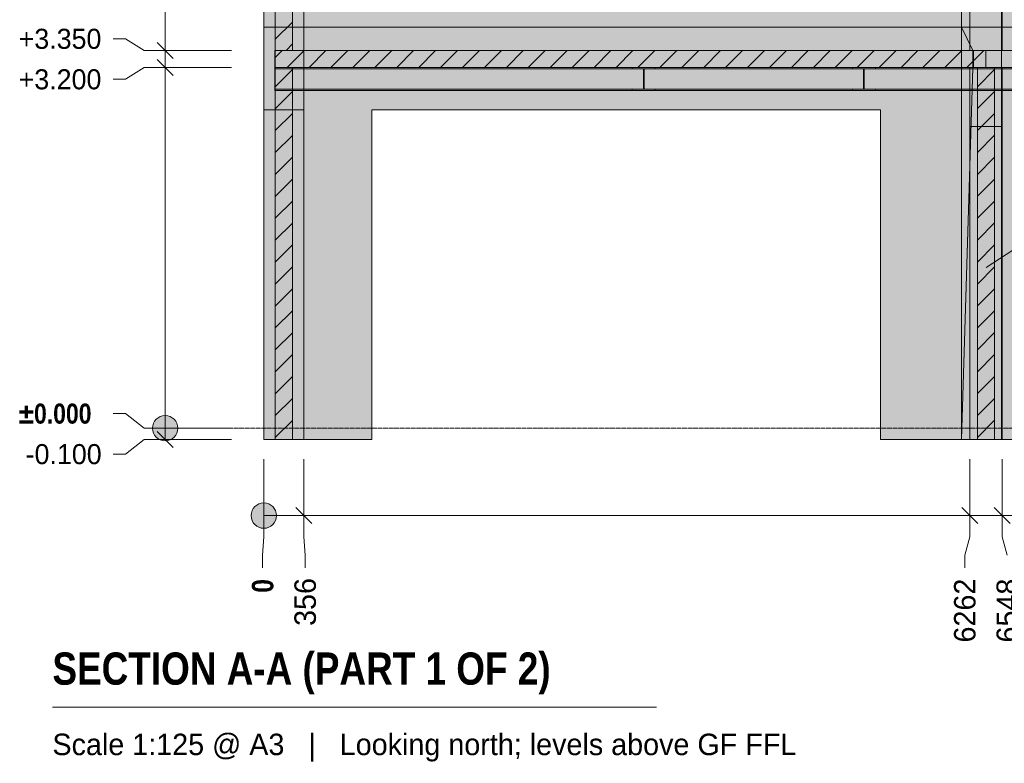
# Model space of a CAD drawing. Header units: millimetres. Extents: x -2200 to 20713, y -2973 to 10107.
# Tile 1 of 33: x -2200 to 6532, y -2973 to 3624. Entities that reach past the tile are written whole.
import ezdxf

# ---------------------------------------------------------------- set-up
doc = ezdxf.new("R2010")
doc.units = ezdxf.units.MM
doc.linetypes.add('DASHED', pattern=[1.524, 1.27, -0.254])
for name, color, linetype in [('FILL-C_BDBDBF', 7, 'Continuous'), ('FILL-EPS', 7, 'Continuous'), ('FILL-INK', 7, 'Continuous'), ('FILL-LIGHT', 7, 'Continuous'), ('FILL-WHITE', 7, 'Continuous'), ('LINE-CORE', 7, 'Continuous'), ('LINE-INK', 7, 'Continuous'), ('LINE-STEEL-DASH', 7, 'DASHED'), ('LINE-STEEL_GREY', 7, 'Continuous'), ('TEXT-INK', 7, 'Continuous'), ('TEXT-STEEL_GREY', 7, 'Continuous')]:
    doc.layers.add(name, color=color, linetype=linetype)
doc.styles.add('OpenSansCondensed-Bold', font='OpenSansCondensed-Bold.ttf')

msp = doc.modelspace()

# ---------------------------------------------------------------- hatches: boundary and pattern name
at = {"layer": 'FILL-C_BDBDBF', "true_color": 0xbdbdbf}
h = msp.add_hatch(color=9, dxfattribs=at)
h.dxf.hatch_style = 1
h.paths.add_polyline_path([(219.4, 3351.3), (137, 3351.3), (67, 3351.3), (67, 6425), (219.4, 6425)])
h = msp.add_hatch(color=9, dxfattribs=at)
h.dxf.hatch_style = 1
h.paths.add_polyline_path([(67, 3198.7), (219.4, 3198.7), (219.4, -100), (67, -100)])
h = msp.add_hatch(color=9, dxfattribs=at)
h.dxf.hatch_style = 1
h.paths.add_polyline_path([(6446.3, -100), (6360.8, -100), (6293.9, -100), (6293.9, 3200), (6446.3, 3200)])
at = {"layer": 'FILL-EPS', "true_color": 0xccffff}
h = msp.add_hatch(color=7, dxfattribs=at)
h.dxf.hatch_style = 1
h.paths.add_polyline_path([(-34.6, 2442.2), (-34.6, 2921.4), (-34.6, 3557.6), (-34.6, 4211.1), (-34.6, 4248.2), (-34.6, 4250), (-34.6, 4278.8), (-34.6, 5600.5), (-34.6, 5602.6), (-34.6, 5646.8), (-34.6, 6425), (67, 6425), (67, 3351.3), (67, 3351.3), (67, 3309.2), (67, 3198.7), (67, 3198.7), (67, -100), (-34.6, -100)])
h = msp.add_hatch(color=7, dxfattribs=at)
h.dxf.hatch_style = 1
h.paths.add_polyline_path([(321, 6425), (321, 5646.8), (321, 5602.6), (321, 5600.5), (321, 5571.7), (321, 4250), (321, 4248.2), (321, 4211.1), (321, 3557.6), (321, 3408.1), (321, 3351.3), (219.4, 3351.3), (219.4, 6425), (223.1, 6425)])
h = msp.add_hatch(color=7, dxfattribs=at)
h.dxf.hatch_style = 1
h.paths.add_polyline_path([(321, -100), (274.4, -100), (219.4, -100), (219.4, 3198.7), (251, 3198.7), (321, 3198.7), (321, 2874.4), (321, 332.2)])
h = msp.add_hatch(color=7, dxfattribs=at)
h.dxf.hatch_style = 1
h.paths.add_polyline_path([(6227.2, 3200), (6283.3, 3200), (6293.9, 3200), (6293.9, -100), (6227.2, -100), (6227.2, 1198.1), (6227.2, 2954.7)])
h = msp.add_hatch(color=7, dxfattribs=at)
h.dxf.hatch_style = 1
h.paths.add_polyline_path([(6512.9, 3200), (6512.9, 2954.7), (6512.9, 1656.6), (6512.9, -100), (6446.3, -100), (6446.3, 3200), (6512.1, 3200)])
at = {"layer": 'FILL-INK', "true_color": 0x1a1a1f}
h = msp.add_hatch(color=250, dxfattribs=at)
h.dxf.hatch_style = 1
h.paths.add_polyline_path([(6370.1, 1427.3), (6491.6, 1561.9), (6543, 1482)])
at = {"layer": 'FILL-LIGHT', "true_color": 0xcccccf}
h = msp.add_hatch(color=254, dxfattribs=at)
h.dxf.hatch_style = 1
h.paths.add_polyline_path([(62.3, 3350), (3181.3, 3350), (6368.8, 3350), (6368.8, 3274.2), (6368.8, 3200), (3249.8, 3200), (62.3, 3200), (62.3, 3275.8)])
at = {"layer": 'FILL-WHITE', "true_color": 0xffffff}
h = msp.add_hatch(color=7, dxfattribs=at)
h.dxf.hatch_style = 1
h.paths.add_polyline_path([(9478, 9805.3), (12447.3, 6836), (12447.3, 3557.6), (11696, 3557.6), (11696, 6275), (10662, 6275), (10662, 6350), (10651.9, 6511.1), (10621.7, 6669.4), (10571.9, 6822.2), (10503.4, 6967), (10417.4, 7101.2), (10315.4, 7222.6), (10199, 7329), (10070.2, 7418.7), (9931.4, 7490.1), (9784.8, 7541.9), (9633, 7573.4), (9478.5, 7584), (9324, 7573.4), (9172.2, 7541.9), (9025.6, 7490.1), (8886.8, 7418.7), (8758, 7329), (8641.6, 7222.6), (8539.6, 7101.2), (8453.6, 6967), (8385.1, 6822.2), (8335.3, 6669.4), (8305.1, 6511.1), (8295, 6350), (8295, 6275), (7261, 6275), (7261, 3557.6), (6508.8, 3557.6), (6508.8, 6836.1)])
h = msp.add_hatch(color=7, dxfattribs=at)
h.dxf.hatch_style = 1
h.paths.add_polyline_path([(9478, 9805.3), (12447.3, 6836), (12447.3, 3557.6), (11696, 3557.6), (11696, 6275), (10662, 6275), (10662, 6350), (10651.9, 6511.1), (10621.7, 6669.4), (10571.9, 6822.2), (10503.4, 6967), (10417.4, 7101.2), (10315.4, 7222.6), (10199, 7329), (10070.2, 7418.7), (9931.4, 7490.1), (9784.8, 7541.9), (9633, 7573.4), (9478.5, 7584), (9324, 7573.4), (9172.2, 7541.9), (9025.6, 7490.1), (8886.8, 7418.7), (8758, 7329), (8641.6, 7222.6), (8539.6, 7101.2), (8453.6, 6967), (8385.1, 6822.2), (8335.3, 6669.4), (8305.1, 6511.1), (8295, 6350), (8295, 6275), (7261, 6275), (7261, 3557.6), (6508.8, 3557.6), (6508.8, 6836.1)])
h = msp.add_hatch(color=7, dxfattribs=at)
h.dxf.hatch_style = 1
h.paths.add_polyline_path([(6227.3, 3350), (6227.3, 9227), (6513, 9227), (6513, 3350), (6227.3, 3350)])
h = msp.add_hatch(color=7, dxfattribs=at)
h.dxf.hatch_style = 1
h.paths.add_polyline_path([(6152.9, 3557.6), (6152.9, 6480.2), (6508.5, 6835.8), (6508.7, 6837.4), (6508.8, 6837.4), (6508.8, 3557.6), (6508.5, 3557.6)])
h = msp.add_hatch(color=7, dxfattribs=at)
h.dxf.hatch_style = 1
h.paths.add_polyline_path([(6508.8, 6836.1), (6508.8, 3557.6), (6152.9, 3557.6), (6152.9, 6480.2)])
h = msp.add_hatch(color=7, dxfattribs=at)
h.dxf.hatch_style = 1
h.paths.add_polyline_path([(6226.9, 6674.1), (6512.6, 6674.1), (6512.6, 3350), (6226.9, 3350), (6226.9, 6674.1)])
h = msp.add_hatch(color=7, dxfattribs=at)
h.dxf.hatch_style = 1
h.paths.add_polyline_path([(-34.6, 6425), (321, 6425), (321.2, 6426.6), (321.3, 6426.6), (321.3, 3557.6), (321, 3557.6), (-34.6, 3557.6)])
h = msp.add_hatch(color=7, dxfattribs=at)
h.dxf.hatch_style = 1
h.paths.add_polyline_path([(-34.6, 6425), (321.3, 6425), (321.3, 3557.6), (-34.6, 3557.6)])
h = msp.add_hatch(color=7, dxfattribs=at)
h.dxf.hatch_style = 1
h.paths.add_polyline_path([(321, 6425), (321, 3557.6), (-34.6, 3557.6), (-34.6, 6425)])
h = msp.add_hatch(color=7, dxfattribs=at)
h.dxf.hatch_style = 1
h.paths.add_polyline_path([(6152.9, 6425), (6152.9, 3557.6), (321.3, 3557.6), (321.3, 6425)])
h.paths.add_polyline_path([(4533, 5600.5), (1822.5, 5600.5), (1822.5, 3875), (4533, 3875)], flags=0)
h = msp.add_hatch(color=7, dxfattribs=at)
h.dxf.hatch_style = 1
h.paths.add_polyline_path([(321.3, 6425), (6152.9, 6425), (6152.9, 3557.6), (321.3, 3557.6)])
h.paths.add_polyline_path([(4533, 5600.5), (1822.5, 5600.5), (1822.5, 3875), (4533, 3875)], flags=0)
h = msp.add_hatch(color=7, dxfattribs=at)
h.dxf.hatch_style = 1
h.paths.add_polyline_path([(6508.5, 6425), (6508.5, 3557.6), (6152.9, 3557.6), (6152.9, 6425)])
h = msp.add_hatch(color=7, dxfattribs=at)
h.dxf.hatch_style = 1
h.paths.add_polyline_path([(6508.5, 6425), (6508.5, 3557.6), (6152.9, 3557.6), (6152.9, 6425)])
h = msp.add_hatch(color=7, dxfattribs=at)
h.dxf.hatch_style = 1
h.paths.add_polyline_path([(6152.9, 6425), (6508.5, 6425), (6508.5, 3557.6), (6152.9, 3557.6)])
h = msp.add_hatch(color=7, dxfattribs=at)
h.dxf.hatch_style = 1
h.paths.add_polyline_path([(6152.9, 6425), (6508.5, 6425), (6508.5, 3557.6), (6152.9, 3557.6)])
h = msp.add_hatch(color=7, dxfattribs=at)
h.dxf.hatch_style = 1
h.paths.add_polyline_path([(6227.1, 3350), (6227.1, 5825.5), (6512.9, 5825.5), (6512.9, 3350)])
h = msp.add_hatch(color=7, dxfattribs=at)
h.dxf.hatch_style = 1
h.paths.add_polyline_path([(6512.9, 5825.5), (6512.9, 3350), (6227.2, 3350), (6227.2, 5825.5)])
h = msp.add_hatch(color=7, dxfattribs=at)
h.dxf.hatch_style = 1
h.paths.add_polyline_path([(-34.6, 3557.6), (321.3, 3557.6), (321.3, -100), (-34.6, -100)])
h = msp.add_hatch(color=7, dxfattribs=at)
h.dxf.hatch_style = 1
h.paths.add_polyline_path([(321.3, 3557.6), (321.3, 3351.3), (321, 3351.3), (67, 3351.3), (67, 3198.7), (321, 3198.7), (321.2, 3200.3), (321.3, 3200.3), (321.3, -100), (321, -100), (-34.6, -100), (-34.6, 3557.6)])
h = msp.add_hatch(color=7, dxfattribs=at)
h.dxf.hatch_style = 1
h.paths.add_polyline_path([(321, 3557.6), (321, 3351.3), (67, 3351.3), (67, 3198.7), (321, 3198.7), (321, -100), (-34.6, -100), (-34.6, 3557.6)])
h = msp.add_hatch(color=7, dxfattribs=at)
h.dxf.hatch_style = 1
h.paths.add_polyline_path([(6152.9, 3557.6), (6152.9, -100), (5433, -100), (5433, 2825.5), (922.5, 2825.5), (922.5, -100), (321.3, -100), (321.3, 3557.6)])
h = msp.add_hatch(color=7, dxfattribs=at)
h.dxf.hatch_style = 1
h.paths.add_polyline_path([(321.3, 3557.6), (6152.9, 3557.6), (6152.9, 3351.3), (321.3, 3351.3)])
h = msp.add_hatch(color=7, dxfattribs=at)
h.dxf.hatch_style = 1
h.paths.add_polyline_path([(6152.5, 3559.1), (6152.7, 3559.2), (6152.7, 3559.2), (6152.8, 3559.2), (6152.9, 3557.6)])
h = msp.add_hatch(color=7, dxfattribs=at)
h.dxf.hatch_style = 1
h.paths.add_polyline_path([(6152.9, 3351.3), (6152.9, 3557.6), (6508.5, 3557.6), (6508.5, 3558.1), (6508.5, 3557.6), (6508.5, 3557.6), (6508.5, 3198.8), (6508.5, 3198.7), (6508.5, -100), (6508.5, -100), (6152.9, -100), (6152.9, 3198.7), (6508.5, 3198.7), (6508.5, 3351.3)])
h = msp.add_hatch(color=7, dxfattribs=at)
h.dxf.hatch_style = 1
h.paths.add_polyline_path([(6508.8, 3557.6), (6508.8, -100), (6152.9, -100), (6152.9, 3557.6)])
h = msp.add_hatch(color=7, dxfattribs=at)
h.dxf.hatch_style = 1
h.paths.add_polyline_path([(6508.8, 3557.6), (6508.8, 3351.3), (6508.5, 3351.3), (6258.8, 3351.3), (6258.8, 3198.7), (6508.5, 3198.7), (6508.7, 3200.3), (6508.8, 3200.3), (6508.8, -100), (6508.5, -100), (6152.9, -100), (6152.9, 3557.6)])
h = msp.add_hatch(color=7, dxfattribs=at)
h.dxf.hatch_style = 1
h.paths.add_polyline_path([(6508.5, 3557.6), (6508.5, 3351.3), (6254.5, 3351.3), (6254.5, 3198.7), (6508.5, 3198.7), (6508.5, -100), (6152.9, -100), (6152.9, 3557.6)])
h = msp.add_hatch(color=7, dxfattribs=at)
h.dxf.hatch_style = 1
h.paths.add_polyline_path([(6508.5, 3557.6), (6508.5, 3351.3), (6254.5, 3351.3), (6254.5, 3198.7), (6508.5, 3198.7), (6508.5, -100), (6152.9, -100), (6152.9, 3557.6)])
h = msp.add_hatch(color=7, dxfattribs=at)
h.dxf.hatch_style = 1
h.paths.add_polyline_path([(6254.5, 3351.3), (6254.5, 3198.7), (6254.5, 3197.1), (6254.4, 3197.1), (6152.9, -100), (6152.9, 3557.6)])
h = msp.add_hatch(color=7, dxfattribs=at)
h.dxf.hatch_style = 1
h.paths.add_polyline_path([(6508.5, 3557.6), (6508.5, 3351.3), (6254.5, 3351.3), (6152.9, 3557.6)])
h = msp.add_hatch(color=7, dxfattribs=at)
h.dxf.hatch_style = 1
h.paths.add_polyline_path([(6507.2, 3351.2), (6508.8, 3351.3), (6508.8, 3557.6), (7261, 3557.6), (7261, 3498.7), (11696, 3498.7), (11696, 3557.6), (12447.2, 3557.6), (12447.2, 3351.3), (6508.8, 3351.3)])
h = msp.add_hatch(color=7, dxfattribs=at)
h.dxf.hatch_style = 1
h.paths.add_polyline_path([(7261, 3557.6), (7261, 3498.7), (11696, 3498.7), (11696, 3557.6), (12447.2, 3557.6), (12447.2, -100), (11846, -100), (11846, 2825.5), (7110.5, 2825.5), (7110.5, -100), (6508.8, -100), (6508.8, 3557.6)])
h = msp.add_hatch(color=7, dxfattribs=at)
h.dxf.hatch_style = 1
h.paths.add_polyline_path([(67, 3351.3), (321.3, 3351.3), (321.3, 3198.7), (67, 3198.7)])
h = msp.add_hatch(color=7, dxfattribs=at)
h.dxf.hatch_style = 1
h.paths.add_polyline_path([(321.3, 3351.3), (6152.9, 3351.3), (6152.9, 3198.7), (321.3, 3198.7)])
h = msp.add_hatch(color=7, dxfattribs=at)
h.dxf.hatch_style = 1
h.paths.add_polyline_path([(6152.9, 3351.7), (6152.9, 3351.3), (6152.9, 3351.3)])
h = msp.add_hatch(color=7, dxfattribs=at)
h.dxf.hatch_style = 1
h.paths.add_polyline_path([(6152.9, 3351.3), (6254.5, 3351.3), (6254.5, 3198.7), (6152.9, 3198.7)])
h = msp.add_hatch(color=7, dxfattribs=at)
h.dxf.hatch_style = 1
h.paths.add_polyline_path([(6258.8, 3351.3), (6508.8, 3351.3), (6508.8, 3198.7), (6258.8, 3198.7)])
h = msp.add_hatch(color=7, dxfattribs=at)
h.dxf.hatch_style = 1
h.paths.add_polyline_path([(6508.8, 3351.3), (12447.2, 3351.3), (12447.2, 3198.7), (6508.8, 3198.7)])
h = msp.add_hatch(color=7, dxfattribs=at)
h.dxf.hatch_style = 1
h.paths.add_polyline_path([(63, 3200), (6446, 3200), (6446, 3189), (63, 3189)])
h = msp.add_hatch(color=7, dxfattribs=at)
h.dxf.hatch_style = 1
h.paths.add_polyline_path([(63, 3200), (6446, 3200), (6446, 3189), (63, 3189)])
h = msp.add_hatch(color=7, dxfattribs=at)
h.dxf.hatch_style = 1
h.paths.add_polyline_path([(63, 3200), (6446, 3200), (6446, 3189), (63, 3189)])
h = msp.add_hatch(color=7, dxfattribs=at)
h.dxf.hatch_style = 1
h.paths.add_polyline_path([(63, 3200), (6446, 3200), (6446, 3189), (63, 3189)])
h = msp.add_hatch(color=7, dxfattribs=at)
h.dxf.hatch_style = 1
h.paths.add_polyline_path([(63, 3189), (6446, 3189), (6446, 3007.8), (63, 3007.8)])
h = msp.add_hatch(color=7, dxfattribs=at)
h.dxf.hatch_style = 1
h.paths.add_polyline_path([(63, 3189), (6446, 3189), (6446, 3007.8), (63, 3007.8)])
h = msp.add_hatch(color=7, dxfattribs=at)
h.dxf.hatch_style = 1
h.paths.add_polyline_path([(63, 3189), (6446, 3189), (6446, 3007.8), (63, 3007.8)])
h = msp.add_hatch(color=7, dxfattribs=at)
h.dxf.hatch_style = 1
h.paths.add_polyline_path([(63, 3189), (6446, 3189), (6446, 3007.8), (63, 3007.8)])
h = msp.add_hatch(color=7, dxfattribs=at)
h.dxf.hatch_style = 1
h.paths.add_polyline_path([(6152.9, 3198.7), (6152.9, -100), (5433, -100), (5433, 2825.5), (922.5, 2825.5), (922.5, -100), (321.3, -100), (321.3, 3198.7)])
h = msp.add_hatch(color=7, dxfattribs=at)
h.dxf.hatch_style = 1
h.paths.add_polyline_path([(3231.6, 3200.1), (3231.6, 3200.2), (3232.8, 3200), (3233.2, 3200), (3436.8, 3200), (3436.8, 3189), (3338.6, 3189), (3338.6, 3177), (3338.6, 3007.8), (3436.8, 3007.8), (3436.8, 2996.8), (3233.2, 2996.8), (3233.2, 3007.8), (3331.4, 3007.8), (3331.4, 3019.8), (3331.4, 3189), (3233.2, 3189), (3233.2, 3200), (3231.6, 3200.1)])
h = msp.add_hatch(color=7, dxfattribs=at)
h.dxf.hatch_style = 1
h.paths.add_polyline_path([(3233.2, 3007.8), (3331.4, 3007.8), (3331.4, 3177), (3331.4, 3189), (3233.2, 3189), (3233.2, 3200), (3436.8, 3200), (3436.8, 3189), (3338.6, 3189), (3338.6, 3019.8), (3338.6, 3007.8), (3436.8, 3007.8), (3436.8, 2996.8), (3233.2, 2996.8)])
h = msp.add_hatch(color=7, dxfattribs=at)
h.dxf.hatch_style = 1
h.paths.add_polyline_path([(3331.4, 3019.8), (3331.4, 3177), (3338.6, 3177), (3338.6, 3019.8)])
h = msp.add_hatch(color=7, dxfattribs=at)
h.dxf.hatch_style = 1
h.paths.add_polyline_path([(3338.6, 3177), (3338.6, 3019.8), (3331.4, 3019.8), (3331.4, 3177)])
h = msp.add_hatch(color=7, dxfattribs=at)
h.dxf.hatch_style = 1
h.paths.add_polyline_path([(3438.4, 3200.2), (3438.4, 3200.1), (3438.4, 3200.1), (3436.8, 3200)])
h = msp.add_hatch(color=7, dxfattribs=at)
h.dxf.hatch_style = 1
h.paths.add_polyline_path([(5183.6, 3200.1), (5183.6, 3200.2), (5184.8, 3200), (5185.2, 3200), (5388.8, 3200), (5388.8, 3189), (5290.6, 3189), (5290.6, 3177), (5290.6, 3007.8), (5388.8, 3007.8), (5388.8, 2996.8), (5185.2, 2996.8), (5185.2, 3007.8), (5283.4, 3007.8), (5283.4, 3019.8), (5283.4, 3189), (5185.2, 3189), (5185.2, 3200), (5183.6, 3200.1)])
h = msp.add_hatch(color=7, dxfattribs=at)
h.dxf.hatch_style = 1
h.paths.add_polyline_path([(5185.2, 3007.8), (5283.4, 3007.8), (5283.4, 3177), (5283.4, 3189), (5185.2, 3189), (5185.2, 3200), (5388.8, 3200), (5388.8, 3189), (5290.6, 3189), (5290.6, 3019.8), (5290.6, 3007.8), (5388.8, 3007.8), (5388.8, 2996.8), (5185.2, 2996.8)])
h = msp.add_hatch(color=7, dxfattribs=at)
h.dxf.hatch_style = 1
h.paths.add_polyline_path([(5283.4, 3177), (5290.6, 3177), (5290.6, 3019.8), (5283.4, 3019.8)])
h = msp.add_hatch(color=7, dxfattribs=at)
h.dxf.hatch_style = 1
h.paths.add_polyline_path([(5290.6, 3177), (5290.6, 3019.8), (5283.4, 3019.8), (5283.4, 3177)])
h = msp.add_hatch(color=7, dxfattribs=at)
h.dxf.hatch_style = 1
h.paths.add_polyline_path([(5388.8, 3200), (5390.4, 3200.2), (5390.4, 3200.1), (5390.4, 3200.1)])
h = msp.add_hatch(color=7, dxfattribs=at)
h.dxf.hatch_style = 1
h.paths.add_polyline_path([(6254.5, 3198.7), (6508.5, 3198.7), (6508.5, -100), (6152.9, -100), (6254.5, 3198.7)])
h = msp.add_hatch(color=7, dxfattribs=at)
h.dxf.hatch_style = 1
h.paths.add_polyline_path([(6508.5, 3198.7), (6508.5, 3200), (6512.6, 3200), (6512.6, -100), (6226.9, -100), (6226.9, 3198.7)])
h = msp.add_hatch(color=7, dxfattribs=at)
h.dxf.hatch_style = 1
h.paths.add_polyline_path([(6226.9, 3200), (6508.5, 3200), (6508.5, 3198.7), (6226.9, 3198.7)])
h = msp.add_hatch(color=7, dxfattribs=at)
h.dxf.hatch_style = 1
h.paths.add_polyline_path([(6294, 3200), (12662, 3200), (12662, 3189), (6294, 3189)])
h = msp.add_hatch(color=7, dxfattribs=at)
h.dxf.hatch_style = 1
h.paths.add_polyline_path([(6294, 3200), (12662, 3200), (12662, 3189), (6294, 3189)])
h = msp.add_hatch(color=7, dxfattribs=at)
h.dxf.hatch_style = 1
h.paths.add_polyline_path([(6294, 3189), (12662, 3189), (12662, 3007.8), (6294, 3007.8)])
h = msp.add_hatch(color=7, dxfattribs=at)
h.dxf.hatch_style = 1
h.paths.add_polyline_path([(6294, 3189), (12662, 3189), (12662, 3007.8), (6294, 3007.8)])
h = msp.add_hatch(color=7, dxfattribs=at)
h.dxf.hatch_style = 1
h.paths.add_polyline_path([(6508.8, 3198.7), (12447.2, 3198.7), (12447.2, -100), (11846, -100), (11846, 2825.5), (7110.5, 2825.5), (7110.5, -100), (6508.8, -100), (6508.8, 3198.7)])
h = msp.add_hatch(color=7, dxfattribs=at)
h.dxf.hatch_style = 1
h.paths.add_polyline_path([(63, 3007.8), (6446, 3007.8), (6446, 2996.8), (63, 2996.8)])
h = msp.add_hatch(color=7, dxfattribs=at)
h.dxf.hatch_style = 1
h.paths.add_polyline_path([(63, 3007.8), (6446, 3007.8), (6446, 2996.8), (63, 2996.8)])
h = msp.add_hatch(color=7, dxfattribs=at)
h.dxf.hatch_style = 1
h.paths.add_polyline_path([(63, 3007.8), (6446, 3007.8), (6446, 2996.8), (63, 2996.8)])
h = msp.add_hatch(color=7, dxfattribs=at)
h.dxf.hatch_style = 1
h.paths.add_polyline_path([(63, 3007.8), (6446, 3007.8), (6446, 2996.8), (63, 2996.8)])
h = msp.add_hatch(color=7, dxfattribs=at)
h.dxf.hatch_style = 1
h.paths.add_polyline_path([(6294, 3007.8), (12662, 3007.8), (12662, 2996.8), (6294, 2996.8)])
h = msp.add_hatch(color=7, dxfattribs=at)
h.dxf.hatch_style = 1
h.paths.add_polyline_path([(6294, 3007.8), (12662, 3007.8), (12662, 2996.8), (6294, 2996.8)])
h = msp.add_hatch(color=7, dxfattribs=at)
h.dxf.hatch_style = 1
h.paths.add_polyline_path([(-34.6, 2825.5), (321, 2825.5), (321, -100), (-34.6, -100)])
h = msp.add_hatch(color=7, dxfattribs=at)
h.dxf.hatch_style = 1
h.paths.add_polyline_path([(321, 2825.5), (321, -100), (-34.6, -100), (-34.6, 2825.5)])
h = msp.add_hatch(color=7, dxfattribs=at)
h.dxf.hatch_style = 1
h.paths.add_polyline_path([(-34.6, 2825.5), (321, 2825.5), (321, -100), (-34.6, -100)])
h = msp.add_hatch(color=7, dxfattribs=at)
h.dxf.hatch_style = 1
h.paths.add_polyline_path([(321, 2825.5), (321, -100), (-34.6, -100), (-34.6, 2825.5)])
h = msp.add_hatch(color=7, dxfattribs=at)
h.dxf.hatch_style = 1
h.paths.add_polyline_path([(6227, -100), (6227, 2675.5), (6512.8, 2675.5), (6512.8, -100)])
h = msp.add_hatch(color=7, dxfattribs=at)
h.dxf.hatch_style = 1
h.paths.add_polyline_path([(6512.8, 2675.5), (6512.8, -100), (6227.1, -100), (6227.1, 2675.5)])
h = msp.add_hatch(color=7, dxfattribs=at)
h.dxf.hatch_style = 1
h.paths.add_polyline_path([(-797.1, 0), (-800.9, 29.1), (-812.2, 56.3), (-830, 79.5), (-853.3, 97.4), (-880.5, 108.7), (-909.6, 112.5), (-938.7, 108.7), (-965.8, 97.4), (-989.1, 79.5), (-1007, 56.3), (-1018.3, 29.1), (-1022.1, 0), (-1018.3, -29.1), (-1007, -56.2), (-989.1, -79.5), (-965.8, -97.4), (-938.7, -108.7), (-909.6, -112.5), (-880.5, -108.7), (-853.3, -97.4), (-830, -79.5), (-812.2, -56.2), (-800.9, -29.1)])
h = msp.add_hatch(color=7, dxfattribs=at)
h.dxf.hatch_style = 1
h.paths.add_polyline_path([(77.5, -775), (73.7, -745.9), (62.4, -718.8), (44.5, -695.5), (21.3, -677.6), (-5.9, -666.3), (-35, -662.5), (-64.1, -666.3), (-91.3, -677.6), (-114.5, -695.5), (-132.4, -718.8), (-143.7, -745.9), (-147.5, -775), (-143.7, -804.1), (-132.4, -831.2), (-114.5, -854.5), (-91.3, -872.4), (-64.1, -883.7), (-35, -887.5), (-5.9, -883.7), (21.3, -872.4), (44.5, -854.5), (62.4, -831.2), (73.7, -804.1)])

# ---------------------------------------------------------------- linework, layer by layer
at = {"layer": 'LINE-CORE', "lineweight": 5}
msp.add_lwpolyline([(7261, 3557.6), (6508.8, 3557.6), (6508.8, 6836.1), (9478, 9805.3)], dxfattribs=at)
msp.add_lwpolyline([(7261, 3557.6), (6508.8, 3557.6), (6508.8, 6836.1), (9478, 9805.3)], dxfattribs=at)
for points in [[(6227.3, 3350), (6227.3, 3350), (6227.3, 9227), (6513, 9227), (6513, 9227), (6513, 9227), (6513, 9227), (6513, 3350), (6227.3, 3350), (6227.3, 3350)], [(6152.9, 3557.6), (6152.9, 6480.2), (6508.5, 6835.8), (6508.7, 6837.4), (6508.8, 6837.4), (6508.8, 3557.6), (6508.5, 3557.6), (6152.9, 3557.6)], [(6508.8, 6836.1), (6508.8, 3557.6), (6508.8, 3557.6), (6508.8, 3557.6), (6508.8, 3557.6), (6152.9, 3557.6), (6152.9, 6480.2), (6152.9, 6480.2)], [(6226.9, 6674.1), (6512.6, 6674.1), (6512.6, 3350), (6512.6, 3350), (6512.6, 3350), (6512.6, 3350), (6226.9, 3350), (6226.9, 6674.1), (6226.9, 6674.1)], [(-34.6, 6425), (321, 6425), (321.2, 6426.6), (321.3, 6426.6), (321.3, 3557.6), (321, 3557.6), (-34.6, 3557.6)], [(-34.6, 6425), (321.3, 6425), (321.3, 3557.6), (-34.6, 3557.6), (-34.6, 6425)], [(321, 6425), (321, 3557.6), (-34.6, 3557.6), (-34.6, 6425)], [(6152.9, 6425), (6152.9, 3557.6), (321.3, 3557.6), (321.3, 6425)], [(321.3, 6425), (6152.9, 6425), (6152.9, 3557.6), (321.3, 3557.6)], [(6508.5, 6425), (6508.5, 3557.6), (6152.9, 3557.6), (6152.9, 6425)], [(6508.5, 6425), (6508.5, 3557.6), (6152.9, 3557.6), (6152.9, 6425)], [(6152.9, 6425), (6508.5, 6425), (6508.5, 3557.6), (6152.9, 3557.6)], [(6152.9, 6425), (6508.5, 6425), (6508.5, 3557.6), (6152.9, 3557.6)], [(6227.1, 3350), (6227.1, 5825.5), (6512.9, 5825.5), (6512.9, 5825.5), (6512.9, 3350), (6227.1, 3350)], [(6512.9, 5825.5), (6512.9, 3350), (6512.9, 3350), (6227.2, 3350), (6227.2, 5825.5), (6227.2, 5825.5)], [(-34.6, 3557.6), (321.3, 3557.6), (321.3, -100), (321.3, -100), (321.3, -100), (321.3, -100), (-34.6, -100), (-34.6, 3557.6)], [(321.3, 3557.6), (321.3, 3351.3), (321, 3351.3), (67, 3351.3), (67, 3198.7), (321, 3198.7), (321.2, 3200.3), (321.3, 3200.3), (321.3, -100), (321, -100), (-34.6, -100), (-34.6, 3557.6)], [(321, 3557.6), (321, 3351.3), (67, 3351.3), (67, 3198.7), (321, 3198.7), (321, -100), (-34.6, -100), (-34.6, 3557.6)], [(6152.9, 3557.6), (6152.9, -100), (5433, -100), (5433, 2825.5), (922.5, 2825.5), (922.5, -100), (321.3, -100), (321.3, 3557.6)], [(321.3, 3557.6), (6152.9, 3557.6), (6152.9, 3351.3), (321.3, 3351.3)], [(6152.5, 3559.1), (6152.7, 3559.2), (6152.7, 3559.2), (6152.8, 3559.2), (6152.9, 3557.6)], [(6152.9, 3351.3), (6152.9, 3351.3), (6152.9, 3557.6), (6508.5, 3557.6), (6508.5, 3558.1), (6508.5, 3557.6), (6508.5, 3557.6), (6508.5, 3198.8), (6508.5, 3198.7), (6508.5, -100), (6508.5, -100), (6508.5, -100), (6152.9, -100), (6152.9, 3198.7), (6508.5, 3198.7), (6508.5, 3351.3), (6152.9, 3351.3)], [(6508.8, 3557.6), (6508.8, -100), (6152.9, -100), (6152.9, 3557.6)], [(6508.8, 3557.6), (6508.8, 3351.3), (6508.5, 3351.3), (6258.8, 3351.3), (6258.8, 3198.7), (6508.5, 3198.7), (6508.7, 3200.3), (6508.8, 3200.3), (6508.8, -100), (6508.5, -100), (6152.9, -100), (6152.9, 3557.6)], [(6508.5, 3557.6), (6508.5, 3351.3), (6254.5, 3351.3), (6254.5, 3198.7), (6508.5, 3198.7), (6508.5, -100), (6152.9, -100), (6152.9, 3557.6)], [(6508.5, 3557.6), (6508.5, 3351.3), (6254.5, 3351.3), (6254.5, 3198.7), (6508.5, 3198.7), (6508.5, -100), (6152.9, -100), (6152.9, 3557.6)], [(6254.5, 3351.3), (6254.5, 3198.7), (6254.5, 3198.7), (6254.5, 3198.7), (6254.5, 3197.1), (6254.4, 3197.1), (6152.9, -100), (6152.9, 3557.6), (6152.9, 3557.6)], [(6508.5, 3557.6), (6508.5, 3351.3), (6254.5, 3351.3), (6152.9, 3557.6)], [(6507.2, 3351.2), (6508.8, 3351.3), (6508.8, 3557.6), (7261, 3557.6), (7261, 3498.7), (11696, 3498.7), (11696, 3557.6), (12447.2, 3557.6), (12447.2, 3351.3), (6508.8, 3351.3), (6508.8, 3351.3), (6507.2, 3351.2)], [(7261, 3557.6), (7261, 3498.7), (11696, 3498.7), (11696, 3557.6), (12447.2, 3557.6), (12447.2, -100), (11846, -100), (11846, 2825.5), (7110.5, 2825.5), (7110.5, -100), (6508.8, -100), (6508.8, 3557.6)], [(67, 3351.3), (321.3, 3351.3), (321.3, 3198.7), (67, 3198.7)], [(321.3, 3351.3), (6152.9, 3351.3), (6152.9, 3198.7), (321.3, 3198.7), (321.3, 3198.7)], [(6152.9, 3351.7), (6152.9, 3351.3), (6152.9, 3351.3)], [(6152.9, 3351.3), (6254.5, 3351.3), (6254.5, 3198.7), (6152.9, 3198.7)], [(6258.8, 3351.3), (6508.8, 3351.3), (6508.8, 3198.7), (6258.8, 3198.7)], [(6508.8, 3351.3), (12447.2, 3351.3), (12447.2, 3351.3), (12447.2, 3198.7), (6508.8, 3198.7), (6508.8, 3198.7)], [(63, 3200), (6446, 3200), (6446, 3200), (6446, 3189), (63, 3189), (63, 3189)], [(63, 3200), (6446, 3200), (6446, 3189), (63, 3189)], [(63, 3200), (6446, 3200), (6446, 3200), (6446, 3189), (63, 3189), (63, 3189)], [(63, 3200), (6446, 3200), (6446, 3189), (63, 3189)], [(63, 3189), (6446, 3189), (6446, 3189), (6446, 3007.8), (63, 3007.8), (63, 3007.8)], [(63, 3189), (6446, 3189), (6446, 3007.8), (6446, 3007.8), (63, 3007.8), (63, 3189)], [(63, 3189), (6446, 3189), (6446, 3189), (6446, 3007.8), (63, 3007.8), (63, 3007.8)], [(63, 3189), (6446, 3189), (6446, 3007.8), (6446, 3007.8), (63, 3007.8), (63, 3189)], [(6152.9, 3198.7), (6152.9, -100), (5433, -100), (5433, 2825.5), (922.5, 2825.5), (922.5, -100), (321.3, -100), (321.3, 3198.7)], [(3231.6, 3200.1), (3231.6, 3200.2), (3232.8, 3200), (3233.2, 3200), (3436.8, 3200), (3436.8, 3189), (3338.6, 3189), (3338.6, 3177), (3338.6, 3177), (3338.6, 3007.8), (3436.8, 3007.8), (3436.8, 2996.8), (3233.2, 2996.8), (3233.2, 3007.8), (3331.4, 3007.8), (3331.4, 3019.8), (3331.4, 3019.8), (3331.4, 3189), (3233.2, 3189), (3233.2, 3200), (3231.6, 3200.1)], [(3233.2, 3007.8), (3331.4, 3007.8), (3331.4, 3177), (3331.4, 3189), (3233.2, 3189), (3233.2, 3200), (3436.8, 3200), (3436.8, 3189), (3338.6, 3189), (3338.6, 3019.8), (3338.6, 3007.8), (3436.8, 3007.8), (3436.8, 2996.8), (3233.2, 2996.8)], [(3331.4, 3019.8), (3331.4, 3177), (3338.6, 3177), (3338.6, 3177), (3338.6, 3019.8), (3331.4, 3019.8)], [(3338.6, 3177), (3338.6, 3019.8), (3338.6, 3019.8), (3331.4, 3019.8), (3331.4, 3177), (3331.4, 3177)], [(3438.4, 3200.2), (3438.4, 3200.1), (3438.4, 3200.1), (3436.8, 3200)], [(5183.6, 3200.1), (5183.6, 3200.2), (5184.8, 3200), (5185.2, 3200), (5388.8, 3200), (5388.8, 3189), (5290.6, 3189), (5290.6, 3177), (5290.6, 3177), (5290.6, 3007.8), (5388.8, 3007.8), (5388.8, 2996.8), (5185.2, 2996.8), (5185.2, 3007.8), (5283.4, 3007.8), (5283.4, 3019.8), (5283.4, 3019.8), (5283.4, 3189), (5185.2, 3189), (5185.2, 3200), (5183.6, 3200.1)], [(5185.2, 3007.8), (5283.4, 3007.8), (5283.4, 3177), (5283.4, 3177), (5283.4, 3189), (5185.2, 3189), (5185.2, 3200), (5388.8, 3200), (5388.8, 3189), (5290.6, 3189), (5290.6, 3019.8), (5290.6, 3019.8), (5290.6, 3007.8), (5388.8, 3007.8), (5388.8, 2996.8), (5185.2, 2996.8)], [(5283.4, 3177), (5290.6, 3177), (5290.6, 3019.8), (5283.4, 3019.8)], [(5290.6, 3177), (5290.6, 3019.8), (5283.4, 3019.8), (5283.4, 3177)], [(5388.8, 3200), (5390.4, 3200.2), (5390.4, 3200.1), (5390.4, 3200.1), (5388.8, 3200)], [(6254.5, 3198.7), (6508.5, 3198.7), (6508.5, -100), (6152.9, -100), (6254.5, 3198.7), (6254.5, 3198.7)], [(6508.5, 3198.7), (6508.5, 3200), (6512.6, 3200), (6512.6, -100), (6226.9, -100), (6226.9, 3198.7)], [(6226.9, 3200), (6508.5, 3200), (6508.5, 3198.7), (6226.9, 3198.7)], [(6294, 3200), (12662, 3200), (12662, 3189), (6294, 3189)], [(6294, 3200), (12662, 3200), (12662, 3189), (6294, 3189)], [(6294, 3189), (12662, 3189), (12662, 3189), (12662, 3007.8), (6294, 3007.8), (6294, 3007.8)], [(6294, 3189), (12662, 3189), (12662, 3007.8), (12662, 3007.8), (6294, 3007.8), (6294, 3189)], [(6508.8, 3198.7), (12447.2, 3198.7), (12447.2, -100), (11846, -100), (11846, 2825.5), (7110.5, 2825.5), (7110.5, -100), (6508.8, -100), (6508.8, -100), (6508.8, -100), (6508.8, -100), (6508.8, 3198.7), (6508.8, 3198.7)], [(63, 3007.8), (6446, 3007.8), (6446, 3007.8), (6446, 2996.8), (63, 2996.8), (63, 2996.8)], [(63, 3007.8), (6446, 3007.8), (6446, 2996.8), (63, 2996.8)], [(63, 3007.8), (6446, 3007.8), (6446, 3007.8), (6446, 2996.8), (63, 2996.8), (63, 2996.8)], [(63, 3007.8), (6446, 3007.8), (6446, 2996.8), (63, 2996.8)], [(6294, 3007.8), (12662, 3007.8), (12662, 2996.8), (6294, 2996.8)], [(6294, 3007.8), (12662, 3007.8), (12662, 2996.8), (6294, 2996.8)], [(-34.6, 2825.5), (321, 2825.5), (321, -100), (-34.6, -100)], [(321, 2825.5), (321, -100), (-34.6, -100), (-34.6, 2825.5)], [(-34.6, 2825.5), (321, 2825.5), (321, -100), (-34.6, -100)], [(321, 2825.5), (321, -100), (-34.6, -100), (-34.6, 2825.5)], [(6227, -100), (6227, 2675.5), (6512.8, 2675.5), (6512.8, 2675.5), (6512.8, -100), (6227, -100)], [(6512.8, 2675.5), (6512.8, -100), (6512.8, -100), (6227.1, -100), (6227.1, 2675.5), (6227.1, 2675.5)]]:
    msp.add_lwpolyline(points, close=True, dxfattribs=at)
at = {"layer": 'LINE-INK', "lineweight": 5}
for p, q in [((-909.6, -100), (-909.6, 6425)), ((-1262.1, 3454.7), (-1372.1, 3454.7)), ((-1097.1, 3350), (-1262.1, 3454.7)), ((-838.9, 3279.3), (-980.3, 3420.7)), ((-322.1, 3350), (-1097.1, 3350)), ((-838.9, 3129.3), (-980.3, 3270.7)), ((-1097.1, 3200), (-1262.1, 3095.3)), ((-322.1, 3200), (-1097.1, 3200)), ((-1262.1, 3095.3), (-1372.1, 3095.3)), ((6370.1, 1427.3), (7105.9, 1900)), ((-1262.1, 129.7), (-1372.1, 129.7)), ((-1097.1, 0), (-1262.1, 129.7)), ((-322.1, 0), (-1097.1, 0)), ((-838.9, -170.7), (-980.3, -29.3)), ((-1097.1, -100), (-1262.1, -229.7)), ((-322.1, -100), (-1097.1, -100)), ((-1262.1, -229.7), (-1372.1, -229.7)), ((-35, -275), (-35, -962.5)), ((321, -275), (321, -962.5)), ((6227, -275), (6227, -962.5)), ((6513, -275), (6513, -962.5)), ((-35, -775), (12729, -775)), ((250.3, -704.3), (391.7, -845.7)), ((6156.3, -704.3), (6297.7, -845.7)), ((6442.3, -704.3), (6583.7, -845.7)), ((-35, -962.5), (-45.6, -1127.5)), ((321, -962.5), (331.6, -1127.5)), ((6227, -962.5), (6181.4, -1127.5)), ((6513, -962.5), (6558.6, -1127.5)), ((-45.6, -1127.5), (-45.6, -1237.5)), ((331.6, -1127.5), (331.6, -1237.5)), ((6181.4, -1127.5), (6181.4, -1237.5)), ((-1909.6, -2475), (3448.6, -2475))]:
    msp.add_line(p, q, dxfattribs=at)
for points in [[(-34.6, 2442.2), (-34.6, 2921.4), (-34.6, 3557.6), (-34.6, 4211.1), (-34.6, 4248.2), (-34.6, 4250), (-34.6, 4278.8), (-34.6, 5600.5), (-34.6, 5602.6), (-34.6, 5646.8), (-34.6, 6425), (67, 6425), (67, 3351.3), (67, 3351.3), (67, 3309.2), (67, 3198.7), (67, 3198.7), (67, -100), (-34.6, -100)], [(219.4, 3351.3), (137, 3351.3), (67, 3351.3), (67, 6425), (219.4, 6425)], [(321, 6425), (321, 5646.8), (321, 5602.6), (321, 5600.5), (321, 5571.7), (321, 4250), (321, 4248.2), (321, 4211.1), (321, 3557.6), (321, 3408.1), (321, 3351.3), (219.4, 3351.3), (219.4, 6425), (223.1, 6425)], [(62.3, 3350), (3181.3, 3350), (6368.8, 3350), (6368.8, 3274.2), (6368.8, 3200), (3249.8, 3200), (62.3, 3200), (62.3, 3275.8)], [(67, 3198.7), (219.4, 3198.7), (219.4, -100), (67, -100)], [(321, -100), (274.4, -100), (219.4, -100), (219.4, 3198.7), (251, 3198.7), (321, 3198.7), (321, 2874.4), (321, 332.2)], [(6227.2, 3200), (6283.3, 3200), (6293.9, 3200), (6293.9, -100), (6227.2, -100), (6227.2, 1198.1), (6227.2, 2954.7)], [(6512.1, 3200), (6512.9, 3200), (6512.9, 2954.7), (6512.9, 1656.6), (6512.9, -100), (6446.3, -100), (6360.8, -100), (6293.9, -100), (6227.2, -100), (6227.2, 1198.1), (6227.2, 2954.7), (6227.2, 3200), (6283.3, 3200), (6293.9, 3200), (6446.3, 3200)], [(6446.3, -100), (6360.8, -100), (6293.9, -100), (6293.9, 3200), (6446.3, 3200)], [(6512.9, 3200), (6512.9, 2954.7), (6512.9, 1656.6), (6512.9, -100), (6446.3, -100), (6446.3, 3200), (6512.1, 3200)]]:
    msp.add_lwpolyline(points, close=True, dxfattribs=at)
msp.add_lwpolyline([(321, 4211.1), (321, 3557.6), (321, 3408.1), (321, 3351.3), (219.4, 3351.3), (137, 3351.3), (67, 3351.3), (67, 3351.3), (67, 3309.2), (67, 3198.7), (67, 3198.7), (219.4, 3198.7), (251, 3198.7), (321, 3198.7), (321, 2874.4), (321, 332.2), (321, -100), (274.4, -100), (219.4, -100), (67, -100), (-34.6, -100), (-34.6, 2442.2), (-34.6, 2921.4), (-34.6, 3557.6), (-34.6, 4211.1)], dxfattribs=at)
for centre in [(-909.6, 0), (-35, -775)]:
    msp.add_circle(centre, 112.5, dxfattribs=at)
at = {"layer": 'LINE-STEEL-DASH', "lineweight": 5}
msp.add_line((-434.6, 0), (17165.5, 0), dxfattribs=at)
at = {"layer": 'LINE-STEEL_GREY', "lineweight": 5}
for p, q in [((67, 3450.8), (219.4, 3603.2)), ((162, 3351.3), (219.4, 3408.7)), ((62.3, 3285), (127.3, 3350)), ((171.8, 3200), (321.8, 3350)), ((366.3, 3200), (516.3, 3350)), ((560.7, 3200), (710.7, 3350)), ((755.2, 3200), (905.2, 3350)), ((949.6, 3200), (1099.6, 3350)), ((1144.1, 3200), (1294.1, 3350)), ((1338.5, 3200), (1488.5, 3350)), ((1533, 3200), (1683, 3350)), ((1727.4, 3200), (1877.4, 3350)), ((1921.9, 3200), (2071.9, 3350)), ((2116.3, 3200), (2266.3, 3350)), ((2310.8, 3200), (2460.8, 3350)), ((2505.2, 3200), (2655.2, 3350)), ((2699.7, 3200), (2849.7, 3350)), ((2894.2, 3200), (3044.2, 3350)), ((3088.6, 3200), (3238.6, 3350)), ((3283.1, 3200), (3433.1, 3350)), ((3477.5, 3200), (3627.5, 3350)), ((3672, 3200), (3822, 3350)), ((3866.4, 3200), (4016.4, 3350)), ((4060.9, 3200), (4210.9, 3350)), ((4255.3, 3200), (4405.3, 3350)), ((4449.8, 3200), (4599.8, 3350)), ((4644.2, 3200), (4794.2, 3350)), ((4838.7, 3200), (4988.7, 3350)), ((5033.2, 3200), (5183.2, 3350)), ((5227.6, 3200), (5377.6, 3350)), ((5422.1, 3200), (5572.1, 3350)), ((5616.5, 3200), (5766.5, 3350)), ((5811, 3200), (5961, 3350)), ((6005.4, 3200), (6155.4, 3350)), ((6199.9, 3200), (6349.9, 3350)), ((67, 3028.8), (219.4, 3181.2)), ((6293.9, 3029.4), (6446.3, 3181.8)), ((67, 2834.3), (219.4, 2986.7)), ((6293.9, 2835), (6446.3, 2987.4)), ((67, 2639.9), (219.4, 2792.3)), ((6293.9, 2640.5), (6446.3, 2792.9)), ((67, 2445.4), (219.4, 2597.8)), ((6293.9, 2446.1), (6446.3, 2598.5)), ((67, 2251), (219.4, 2403.4)), ((6293.9, 2251.6), (6446.3, 2404)), ((67, 2056.5), (219.4, 2208.9)), ((6293.9, 2057.2), (6446.3, 2209.6)), ((67, 1862.1), (219.4, 2014.5)), ((6293.9, 1862.7), (6446.3, 2015.1)), ((67, 1667.6), (219.4, 1820)), ((6293.9, 1668.3), (6446.3, 1820.7)), ((67, 1473.2), (219.4, 1625.6)), ((6293.9, 1473.8), (6446.3, 1626.2)), ((67, 1278.7), (219.4, 1431.1)), ((6293.9, 1279.3), (6446.3, 1431.7)), ((67, 1084.3), (219.4, 1236.7)), ((6293.9, 1084.9), (6446.3, 1237.3)), ((67, 889.8), (219.4, 1042.2)), ((6293.9, 890.4), (6446.3, 1042.8)), ((67, 695.3), (219.4, 847.7)), ((6293.9, 696), (6446.3, 848.4)), ((67, 500.9), (219.4, 653.3)), ((6293.9, 501.5), (6446.3, 653.9)), ((67, 306.4), (219.4, 458.8)), ((6293.9, 307.1), (6446.3, 459.5)), ((67, 112), (219.4, 264.4)), ((6293.9, 112.6), (6446.3, 265)), ((67, -82.5), (219.4, 69.9)), ((6293.9, -81.8), (6446.3, 70.6))]:
    msp.add_line(p, q, dxfattribs=at)

# ---------------------------------------------------------------- texts
at = {"layer": 'TEXT-INK'}
for s, p in [('+3.350', (-2209.2, 3365.8)), ('+3.200', (-2209.2, 3006.4)), ('-0.100', (-2147.2, -318.6))]:
    msp.add_text(s, height=177.8, dxfattribs=at).set_placement(p)
at = {"layer": 'TEXT-INK', "style": 'OpenSansCondensed-Bold'}
for s, height, p in [('±0.000', 177.8, (-2209.2, 40.8)), ('SECTION A-A (PART 1 OF 2)', 285.75, (-1909.6, -2275))]:
    msp.add_text(s, height=height, dxfattribs=at).set_placement(p)
msp.add_text('0', height=190.5, rotation=90, dxfattribs=at).set_placement((49.7, -1459.6))
at = {"layer": 'TEXT-INK'}
for s, p in [('356', (426.8, -1753.8)), ('6262', (6276.7, -1900.9)), ('6548', (6653.8, -1900.9))]:
    msp.add_text(s, height=190.5, rotation=90, dxfattribs=at).set_placement(p)
at = {"layer": 'TEXT-STEEL_GREY'}
msp.add_text('Scale 1:125 @ A3   |   Looking north; levels above GF FFL', height=190.5, dxfattribs=at).set_placement((-1909.6, -2900))

doc.saveas('drawing.dxf')
